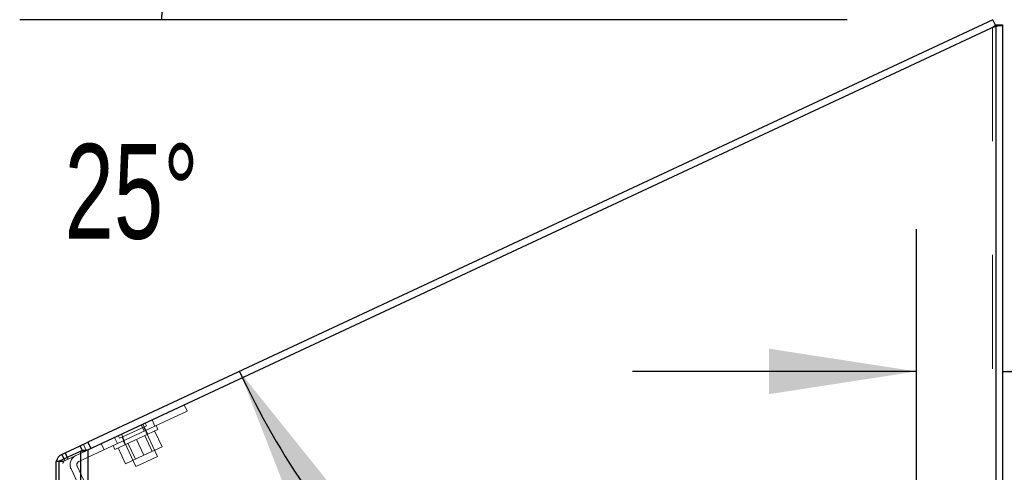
# Model space of a CAD drawing. Header units: inches. Extents: x 0.2 to 10.7, y 0.2 to 7.9.
# Tile 89 of 95: x 6.074 to 6.94, y 4.966 to 5.364. Entities that reach past the tile are written whole.
import ezdxf

# ---------------------------------------------------------------- set-up
doc = ezdxf.new("R2010")
doc.units = ezdxf.units.IN
doc.header["$MEASUREMENT"] = 0
doc.linetypes.add('HIDDEN', pattern=[0.075, 0.05, -0.025])
doc.layers.add('DIMENSIONS', color=140, linetype='Continuous')
doc.styles.add('SLDTEXTSTYLE0', font='TXT', dxfattribs={"width": 0.7})
doc.dimstyles.new('SLDDIMSTYLE3', dxfattribs={"dimtxt": 0.084961, "dimasz": 0.13, "dimexe": 0, "dimexo": 0.0625, "dimgap": 0.02124, "dimtad": 0, "dimtih": 1, "dimtoh": 1, "dimdec": 4, "dimlfac": 12, "dimzin": 12, "dimdsep": 46, "dimtxsty": 'SLDTEXTSTYLE0', "dimsah": 1, "dimcen": 0.09, "dimadec": 0, "dimazin": 3, "dimtfac": 1, "dimtdec": 0, "dimtofl": 0, "dimtmove": 0, "dimatfit": 3, "dimfxl": 0, "dimfrac": 2, "dimtolj": 1, "dimtzin": 12, "dimarcsym": 0})
doc.dimstyles.new('SLDDIMSTYLE4', dxfattribs={"dimtxt": 0.084961, "dimasz": 0.13, "dimexe": 0, "dimexo": 0.0625, "dimgap": 0.02124, "dimtad": 0, "dimtih": 1, "dimtoh": 1, "dimlfac": 12, "dimrnd": 1e-09, "dimdsep": 46, "dimtxsty": 'SLDTEXTSTYLE0', "dimsah": 1, "dimcen": 0.09, "dimadec": 0, "dimazin": 2, "dimtfac": 1, "dimtmove": 0, "dimatfit": 0, "dimfxl": 0, "dimfrac": 2, "dimtolj": 1, "dimtzin": 12, "dimarcsym": 0})

# ---------------------------------------------------------------- blocks, each defined once
blk = doc.blocks.new('_D_13')
at = {"layer": 'DIMENSIONS'}
blk.add_line((6.80209, 5.36441), (6.07353, 5.36441), dxfattribs=at)
for start, end in [(160.66904, 180), (205, 224.33096)]:
    blk.add_arc((6.93038, 5.36441), 0.73185, start, end, dxfattribs=at)
for points in [[(6.19853, 5.36441), (6.22986, 5.49216), (6.19002, 5.49567)], [(6.2671, 5.05512), (6.31486, 4.93257), (6.34948, 4.95259)]]:
    blk.add_solid(points, dxfattribs=at)
at = {"layer": 'DIMENSIONS', "insert": (6.11312, 5.25518), "char_height": 0.083333, "attachment_point": 1, "style": 'SLDTEXTSTYLE0'}
blk.add_mtext('25°', dxfattribs=at)
blk = doc.blocks.new('_D_14')
at = {"layer": 'DIMENSIONS'}
for p, q in [((6.86316, 4.88495), (6.86316, 5.18016)), ((6.86316, 5.05516), (6.61316, 5.05516)), ((6.93891, 5.05516), (7.22097, 5.05516)), ((7.33611, 5.05516), (7.30758, 5.05516)), ((7.30758, 5.05516), (7.30758, 4.92013)), ((7.58858, 5.05516), (7.61711, 5.05516)), ((7.61711, 5.05516), (7.61711, 4.92013)), ((7.30758, 4.92013), (7.33611, 4.92013)), ((7.61711, 4.92013), (7.58858, 4.92013))]:
    blk.add_line(p, q, dxfattribs=at)
for points in [[(6.86316, 5.05516), (6.73316, 5.07516), (6.73316, 5.03516)], [(6.93891, 5.05516), (7.06891, 5.03516), (7.06891, 5.07516)]]:
    blk.add_solid(points, dxfattribs=at)
at = {"layer": 'DIMENSIONS', "char_height": 0.083333, "attachment_point": 1, "style": 'SLDTEXTSTYLE0'}
for s, insert in [('0.91', (7.33611, 5.1816)), ('23.1', (7.33611, 5.02755))]:
    blk.add_mtext(s, dxfattribs=dict(at, insert=insert))

msp = doc.modelspace()

# ---------------------------------------------------------------- linework, layer by layer
at = {"color": 7, "linetype": 'Continuous', "lineweight": 25}
for p, q in [((6.9303785, 5.3644141), (6.1335692, 4.9928558)), ((6.1336569, 4.9862764), (6.9329143, 5.3589762)), ((6.9329143, 5.3589762), (6.9303785, 5.3644141)), ((6.9329143, 5.3599296), (6.9389143, 5.3599296)), ((6.9329143, 5.3599296), (6.9329143, 5.3589762)), ((6.9329143, 5.3589762), (6.9329143, 3.0404469)), ((6.9389143, 5.3599296), (6.9389143, 3.0404469)), ((6.1272929, 4.9850961), (6.108217, 4.9761225)), ((6.1135425, 4.9835172), (6.1268937, 4.9897429)), ((6.1268937, 4.9897429), (6.1335692, 4.9928558)), ((6.1288907, 4.9854602), (6.1268937, 4.9897429)), ((6.1272929, 3.0404469), (6.1272929, 4.9850961)), ((6.1335692, 4.9928558), (6.1361049, 4.9874179)), ((6.1336569, 4.9862764), (6.1336569, 3.0404469)), ((6.1107774, 4.9822278), (6.1135425, 4.9835172)), ((6.1126515, 4.9782086), (6.1107774, 4.9822278)), ((6.1135425, 4.9835172), (6.1154123, 4.9795073)), ((6.1055809, 3.0404469), (6.1055809, 4.9758636)), ((6.1072783, 4.9758636), (6.1055809, 4.9758636)), ((6.108217, 3.0404469), (6.108217, 4.9761225))]:
    msp.add_line(p, q, dxfattribs=at)
at = {"color": 7, "linetype": 'HIDDEN', "lineweight": 18}
for p, q in [((6.9316601, 5.3589762), (6.9351518, 5.3589762)), ((6.9329143, 5.3593462), (6.9389143, 5.3593462)), ((6.9299143, 5.3575773), (6.9299143, 3.0404469)), ((6.9299143, 5.3575773), (6.9299143, 3.0404469)), ((6.2209294, 5.020352), (6.1926073, 5.0071452)), ((6.2183937, 5.0257898), (6.2209294, 5.020352)), ((6.1926073, 5.0071452), (6.1900716, 5.012583)), ((6.1900716, 5.012583), (6.1926073, 5.0071452)), ((6.1256161, 4.9759066), (6.1926073, 5.0071452)), ((6.1951495, 5.0041929), (6.1573867, 4.9865838)), ((6.1732481, 5.0018647), (6.185049, 5.0073676)), ((6.1805446, 5.0081405), (6.1830803, 5.0027027)), ((6.1819152, 5.0087796), (6.1844509, 5.0033418)), ((6.1947951, 4.980305), (6.1826888, 5.006267)), ((6.185049, 5.0073676), (6.1839484, 5.0097277)), ((6.1862752, 5.0000548), (6.1846904, 5.0034534)), ((6.192355, 5.0028899), (6.1988704, 4.9889176)), ((6.1951495, 5.0041929), (6.1935647, 5.0075916)), ((6.1570291, 4.997175), (6.1595648, 4.9917372)), ((6.1570291, 4.997175), (6.1595648, 4.9917372)), ((6.1570291, 4.997175), (6.1595648, 4.9917372)), ((6.1570291, 4.997175), (6.1595648, 4.9917372)), ((6.1603467, 4.998722), (6.1614472, 4.9963619)), ((6.1614472, 4.9963619), (6.1732481, 5.0018647)), ((6.1630337, 4.9999751), (6.1655695, 4.9945372)), ((6.1638074, 4.9974624), (6.1759137, 4.9715005)), ((6.1646761, 4.9941206), (6.1662609, 4.990722)), ((6.1762681, 4.9953884), (6.1827834, 4.9814161)), ((6.1901812, 4.9848658), (6.1836658, 4.998838)), ((6.1124596, 4.9761225), (6.1315356, 4.9850961)), ((6.1315356, 4.9850961), (6.1272929, 4.9850961)), ((6.1272929, 3.0404469), (6.1272929, 4.9850961)), ((6.1294294, 4.9843051), (6.1288907, 4.9854602)), ((6.1336198, 4.9862591), (6.1294294, 4.9843051)), ((6.1321945, 4.9855945), (6.1296588, 4.9910323)), ((6.1325088, 4.985727), (6.1302127, 4.985727)), ((6.1315356, 3.0404469), (6.1315356, 4.9850961)), ((6.1315356, 3.0404469), (6.1315356, 4.9850961)), ((6.1336569, 4.9862764), (6.1336569, 3.0404469)), ((6.1336569, 3.0404469), (6.1336569, 4.9862764)), ((6.1336569, 3.0404469), (6.1336569, 4.9862764)), ((6.1452282, 4.9916722), (6.147764, 4.9862344)), ((6.1558018, 4.9899825), (6.1573867, 4.9865838)), ((6.1601811, 4.9878869), (6.1666965, 4.9739147)), ((6.1688703, 4.9919388), (6.1753857, 4.9779665)), ((6.1827834, 4.9814161), (6.1988704, 4.9889176)), ((6.1133131, 4.9767899), (6.1126515, 4.9782086)), ((6.1160782, 4.9780793), (6.1133131, 4.9767899)), ((6.1154123, 4.9795073), (6.1160782, 4.9780793)), ((6.1294294, 4.9843051), (6.1160782, 4.9780793)), ((6.1666965, 4.9739147), (6.1827834, 4.9814161)), ((6.1853544, 4.9759028), (6.1947951, 4.980305)), ((6.1121467, 4.9758636), (6.1072783, 4.9758636)), ((6.1124596, 4.9761225), (6.108217, 4.9761225)), ((6.108217, 3.0404469), (6.108217, 4.9761225)), ((6.1115809, 3.0404469), (6.1115809, 4.9758636)), ((6.1124596, 3.0404469), (6.1124596, 4.9761225)), ((6.1124596, 3.0404469), (6.1124596, 4.9761225)), ((6.1390128, 4.9258814), (6.1187271, 4.9693841)), ((6.1444507, 4.9284171), (6.124165, 4.9719198)), ((6.1759137, 4.9715005), (6.1853544, 4.9759028))]:
    msp.add_line(p, q, dxfattribs=at)
at = {"color": 7, "linetype": 'HIDDEN', "lineweight": 18, "flags": 128}
msp.add_lwpolyline([(6.1055809, 4.974071), (6.1056713, 4.975343), (6.1057613, 4.9758636)], dxfattribs=at)
at = {"color": 7, "linetype": 'Continuous', "lineweight": 25}
msp.add_arc((6.1145809, 4.974071), 0.009, 115, 168.5109861, dxfattribs=at)
at = {"color": 7, "linetype": 'HIDDEN', "lineweight": 18}
for centre, radius, end in [((6.1145809, 4.974071), 0.003, 180), ((6.1268839, 4.9731877), 0.009, 205), ((6.1268839, 4.9731877), 0.003, 205)]:
    msp.add_arc(centre, radius, 115, end, dxfattribs=at)
for points, knots in [([(6.9299143, 5.3575773), (6.9308459, 5.3578105), (6.9317775, 5.3580436), (6.9335517, 5.3585099), (6.9343941, 5.3587431), (6.9351518, 5.3589762)], [0, 0, 0, 0, 0.5, 0.5, 1, 1, 1, 1]), ([(6.9316601, 5.3589762), (6.9318428, 5.3590071), (6.9322082, 5.3590687), (6.9325954, 5.3591564), (6.93273, 5.3592133), (6.9327916, 5.3592393)], [0, 0, 0, 0, 0.35156139, 0.7031231, 1, 1, 1, 1]), ([(6.9351518, 5.3589762), (6.9363102, 5.3590379), (6.9372673, 5.3590996), (6.9385698, 5.3592229), (6.9389143, 5.3592846), (6.9389143, 5.3593462)], [0, 0, 0, 0, 0.5, 0.5, 1, 1, 1, 1])]:
    msp.add_open_spline(points, degree=3, knots=knots, dxfattribs=at)
for points in [[(6.9316601, 5.3589762), (6.931155, 5.3585099), (6.9305354, 5.3580436), (6.9299143, 5.3575773)], [(6.1325088, 4.985727), (6.1321455, 4.9855164), (6.1318137, 4.9853068), (6.1315356, 4.9850961)], [(6.1325088, 4.985727), (6.1328717, 4.9859102), (6.1332642, 4.9860933), (6.1336569, 4.9862764)], [(6.1124596, 4.9761225), (6.1123457, 4.9760362), (6.1122409, 4.9759499), (6.1121467, 4.9758636)]]:
    msp.add_open_spline(points, degree=3, dxfattribs=at)
at = {"color": 7, "linetype": 'Continuous', "lineweight": 25}
msp.add_open_spline([(6.9327916, 5.3592393), (6.932805, 5.3592441), (6.9329046, 5.3592798), (6.9329098, 5.3593154), (6.9329143, 5.3593462)], degree=3, knots=[0, 0, 0, 0, 0.13460992, 1, 1, 1, 1], dxfattribs=at)
for points in [[(6.1302127, 4.985727), (6.1291223, 4.9855163), (6.1281275, 4.9853068), (6.1272929, 4.9850961)], [(6.1302127, 4.985727), (6.1313032, 4.9859105), (6.1324766, 4.9860929), (6.1336569, 4.9862764)], [(6.108217, 4.9761225), (6.1078751, 4.9760362), (6.1075609, 4.9759499), (6.1072783, 4.9758636)]]:
    msp.add_open_spline(points, degree=3, dxfattribs=at)

# ---------------------------------------------------------------- dimensions: what is measured, and where the dimension line sits
at = {"layer": 'DIMENSIONS'}
dim = msp.add_angular_dim_2l(base=(6.2089187, 5.4872881), line1=((6.8520879, 5.3644141), (6.9303785, 5.3644141)), line2=((6.1268937, 4.9897429), (6.9303785, 5.3644141)), dimstyle='SLDDIMSTYLE3', dxfattribs=at)
dim.commit()
dim.dimension.update_dxf_attribs({"geometry": '_D_13', "text_midpoint": (6.2138875, 5.2152732), "dimtype": 162})
dim = msp.add_linear_dim(base=(6.9389143, 5.0551621), p1=(6.8631643, 4.8349469), p2=(6.9389143, 5.3599296), dimstyle='SLDDIMSTYLE4', dxfattribs=at)
dim.commit()
dim.dimension.update_dxf_attribs({"geometry": '_D_14', "text_midpoint": (7.462342, 5.0551621), "dimtype": 160})

doc.saveas('drawing.dxf')
